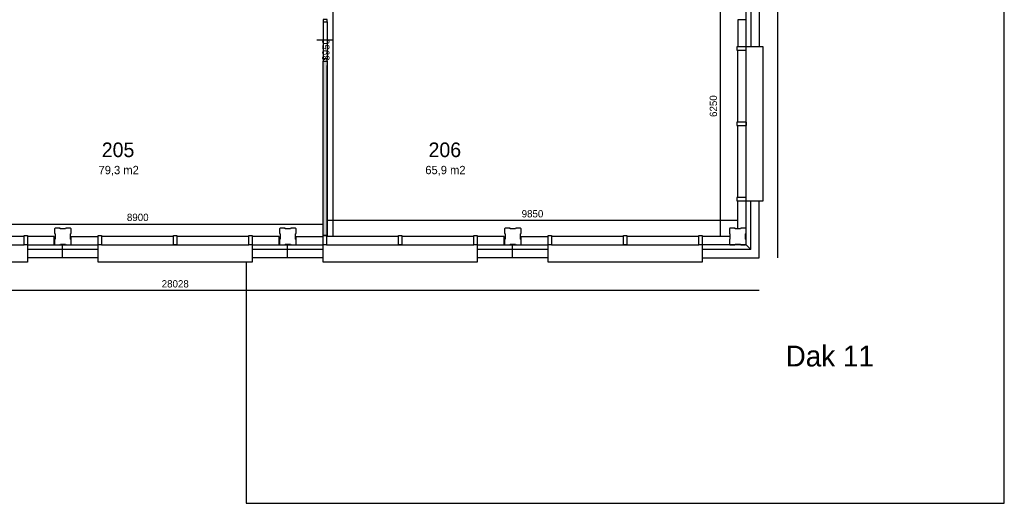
# Model space of a CAD drawing. Extents: x 393774 to 561444, y -100020 to -6220.
# Tile 22 of 47: x 537810 to 561444, y -94620 to -83023. Entities that reach past the tile are written whole.
import ezdxf

# ---------------------------------------------------------------- set-up
doc = ezdxf.new("R2010")
doc.units = 0
doc.header["$MEASUREMENT"] = 0
doc.header["$PDMODE"] = 35
doc.header["$PDSIZE"] = -0.5
doc.layers.get('0').update_dxf_attribs({"linetype": 'CONTINUOUS'})
doc.layers.get('DEFPOINTS').update_dxf_attribs({"linetype": 'CONTINUOUS'})
for name, color, linetype in [('AA$1A---_ARCEER', 252, 'CONTINUOUS'), ('AL21----_BUITENWAND', 252, 'CONTINUOUS'), ('AL22----_BINNENWAND', 252, 'CONTINUOUS'), ('AL31----_BUITENKOZIJN', 252, 'CONTINUOUS'), ('AL32----_BINNENKOZIJN', 252, 'CONTINUOUS'), ('AM$1A---_MAATVOERING', 252, 'CONTINUOUS'), ('AT$1A---_TEKST', 252, 'CONTINUOUS'), ('Betonpalen', 252, 'CONTINUOUS'), ('LAYER01', 252, 'CONTINUOUS'), ('M2', 252, 'CONTINUOUS')]:
    doc.layers.add(name, color=color, linetype=linetype)
doc.styles.add('B-01', font='b-gbp')
doc.dimstyles.new('BBA_STAND', dxfattribs={"dimtxt": 175, "dimasz": 1, "dimexe": 1, "dimexo": 0.001, "dimgap": 75, "dimtad": 1, "dimdec": 0, "dimzin": 0, "dimdsep": 46, "dimtxsty": 'B-01', "dimblk": 'NONE', "dimblk1": 'NONE', "dimblk2": 'PIJL1', "dimcen": 1, "dimse1": 1, "dimse2": 1, "dimclrd": 256, "dimclre": 1, "dimclrt": 256, "dimadec": 0, "dimazin": 0, "dimtfac": 1, "dimtdec": 0, "dimtmove": 0, "dimatfit": 0, "dimldrblk": 'PIJL1', "dimfxl": 1, "dimtolj": 1, "dimtzin": 0, "dimarcsym": 0})

# ---------------------------------------------------------------- blocks, each defined once
blk = doc.blocks.new('*D113')
at = {"layer": 'AM$1A---_MAATVOERING', "lineweight": -2, "transparency": 16777216}
blk.add_line((536194, -87926), (545094, -87926), dxfattribs=at)
at = {"layer": 'DEFPOINTS', "color": 0, "transparency": 16777216}
for p in [(536194, -87060), (545094, -87060), (545094, -87926)]:
    blk.add_point(p, dxfattribs=at)
at = {"layer": 'AM$1A---_MAATVOERING', "transparency": 16777216, "insert": (540644, -87764), "char_height": 175, "attachment_point": 5, "style": 'B-01'}
blk.add_mtext('\\A1;8900', dxfattribs=at)
blk = doc.blocks.new('_None')
blk = doc.blocks.new('PIJL1')
at = {"color": 1, "linetype": 'ByBlock'}
blk.add_line((0, 83), (0, -83), dxfattribs=at)
blk.add_solid([(-100, 17), (-100, -17), (0, 0)], dxfattribs=at)
blk = doc.blocks.new('*D114')
at = {"layer": 'AM$1A---_MAATVOERING', "lineweight": -2, "transparency": 16777216}
blk.add_line((554625, -81970), (554625, -88220), dxfattribs=at)
at = {"layer": 'DEFPOINTS', "color": 0, "transparency": 16777216}
for p in [(547277, -81970), (549127, -88220), (554625, -88220)]:
    blk.add_point(p, dxfattribs=at)
at = {"layer": 'AM$1A---_MAATVOERING', "transparency": 16777216, "insert": (554462, -85095), "char_height": 175, "attachment_point": 5, "rotation": 90, "style": 'B-01'}
blk.add_mtext('\\A1;6250', dxfattribs=at)
blk = doc.blocks.new('*D119')
at = {"layer": 'AM$1A---_MAATVOERING', "lineweight": -2, "transparency": 16777216}
blk.add_line((555044, -87840), (545194, -87840), dxfattribs=at)
at = {"layer": 'DEFPOINTS', "color": 0, "transparency": 16777216}
for p in [(545194, -87703), (545194, -87840), (555044, -87703)]:
    blk.add_point(p, dxfattribs=at)
at = {"layer": 'AM$1A---_MAATVOERING', "transparency": 16777216, "insert": (550119, -87678), "char_height": 175, "attachment_point": 5, "style": 'B-01'}
blk.add_mtext('\\A1;9850', dxfattribs=at)
blk = doc.blocks.new('*D121')
at = {"layer": 'AM$1A---_MAATVOERING', "lineweight": -2, "transparency": 16777216}
blk.add_line((545323, -79270), (545323, -88220), dxfattribs=at)
at = {"layer": 'DEFPOINTS', "color": 0, "transparency": 16777216}
for p in [(545325, -79270), (545323, -88220), (549058, -88220)]:
    blk.add_point(p, dxfattribs=at)
at = {"layer": 'AM$1A---_MAATVOERING', "transparency": 16777216, "insert": (545160, -83745), "char_height": 175, "attachment_point": 5, "rotation": 90, "style": 'B-01'}
blk.add_mtext('\\A1;8950', dxfattribs=at)
blk = doc.blocks.new('*D149')
at = {"layer": 'AM$1A---_MAATVOERING', "lineweight": -2, "transparency": 16777216}
blk.add_line((556004, -55306), (556004, -88734), dxfattribs=at)
at = {"layer": 'DEFPOINTS', "color": 0, "transparency": 16777216}
for p in [(555558, -55306), (555558, -88734), (556004, -88734)]:
    blk.add_point(p, dxfattribs=at)
at = {"layer": 'AM$1A---_MAATVOERING', "transparency": 16777216, "insert": (555842, -72020), "char_height": 175, "attachment_point": 5, "rotation": 90, "style": 'B-01'}
blk.add_mtext('\\A1;33428', dxfattribs=at)
blk = doc.blocks.new('*D150')
at = {"layer": 'AM$1A---_MAATVOERING', "lineweight": -2, "transparency": 16777216}
blk.add_line((555558, -89520), (527530, -89520), dxfattribs=at)
at = {"layer": 'DEFPOINTS', "color": 0, "transparency": 16777216}
for p in [(527530, -88734), (555558, -88734), (527530, -89520)]:
    blk.add_point(p, dxfattribs=at)
at = {"layer": 'AM$1A---_MAATVOERING', "transparency": 16777216, "insert": (541544, -89358), "char_height": 175, "attachment_point": 5, "style": 'B-01'}
blk.add_mtext('\\A1;28028', dxfattribs=at)

msp = doc.modelspace()

# ---------------------------------------------------------------- hatches: boundary and pattern name
at = {"layer": 'AA$1A---_ARCEER'}
msp.add_hatch(color=256, dxfattribs=at).paths.add_polyline_path([(545174.3, -88200.1), (545194.3, -88200.1), (545194.3, -84120.1), (545194.3, -84020.1), (545094.3, -84020.1), (545094.3, -88200.1)])

# ---------------------------------------------------------------- linework, layer by layer
at = {"layer": 'AL21----_BUITENWAND'}
for p, q in [((555244.3, -83670.1), (555244.3, -81970.1)), ((555358.3, -81970.1), (555358.3, -83670.1)), ((555558.3, -81970.1), (555558.3, -83670.1)), ((555244.3, -83025.8), (555044.3, -83025.8)), ((555044.3, -83025.8), (555044.3, -83670.1)), ((555044.3, -88035.1), (555044.3, -87370.1)), ((555244.3, -88420), (555244.3, -87370.1)), ((555358.3, -88534), (555358.3, -87370.1)), ((555558.3, -88734.1), (555558.3, -87370.1)), ((538638.5, -88220.1), (537994.3, -88220.1)), ((538638.5, -88420.1), (538638.5, -88220.1)), ((539044.3, -88420.1), (539044.3, -88220.1)), ((539044.3, -88220.1), (539694.3, -88220.1)), ((544038.5, -88220.1), (543394.3, -88220.1)), ((544038.5, -88420.1), (544038.5, -88220.1)), ((544444.3, -88420.1), (544444.3, -88220.1)), ((544444.3, -88220.1), (545094.3, -88220.1)), ((549438.5, -88220.1), (548794.3, -88220.1)), ((549438.5, -88420.1), (549438.5, -88220.1)), ((549844.3, -88420.1), (549844.3, -88220.1)), ((549844.3, -88220.1), (550494.3, -88220.1)), ((554859.2, -88220.1), (554194.3, -88220.1)), ((537994.3, -88420.1), (539694.3, -88420.1)), ((539694.3, -88534.1), (537994.3, -88534.1)), ((538841.4, -88734.1), (538841.4, -88420.1)), ((543394.3, -88420.1), (545094.3, -88420.1)), ((545094.3, -88534.1), (543394.3, -88534.1)), ((544241.4, -88734.1), (544241.4, -88420.1)), ((548794.3, -88420.1), (550494.3, -88420.1)), ((550494.3, -88534.1), (548794.3, -88534.1)), ((549641.4, -88734.1), (549641.4, -88420.1)), ((555244.3, -88420), (554194.3, -88420)), ((555358.3, -88534), (554194.3, -88534)), ((555244.3, -88420), (555358.3, -88534)), ((539694.3, -88734.1), (537994.3, -88734.1)), ((545094.3, -88734.1), (543394.3, -88734.1)), ((550494.3, -88734.1), (548794.3, -88734.1)), ((554194.3, -88734.1), (555558.3, -88734.1))]:
    msp.add_line(p, q, dxfattribs=at)
msp.add_lwpolyline([(554859.2, -88220.1), (554194.3, -88220.1)], dxfattribs=at)
msp.add_lwpolyline([(554859.2, -88220.1), (554194.3, -88220.1)], dxfattribs=at)
at = {"layer": 'AL22----_BINNENWAND'}
msp.add_line((545194.3, -88200.1), (545094.3, -88200.1), dxfattribs=at)
for points in [[(543244.3, -88834.1), (543244.3, -94620.1), (561444.3, -94620.1), (561444.3, -71020.1), (555658.3, -71020.1)], [(561444.3, -94620.1), (561444.3, -71020.1)], [(545094.3, -88200.1), (545094.3, -84020.1)], [(545094.3, -84020.1), (545194.3, -84020.1)], [(545094.3, -88200.1), (545094.3, -84120.1)], [(545094.3, -88200.1), (545094.3, -84120.1)], [(545194.3, -84020.1), (545194.3, -88200.1)], [(545194.3, -88200.1), (545194.3, -84120.1)], [(545194.3, -88200.1), (545194.3, -84120.1)], [(543244.3, -88834.1), (543244.3, -94620.1)], [(543244.3, -94620.1), (561444.3, -94620.1)]]:
    msp.add_lwpolyline(points, dxfattribs=at)
at = {"layer": 'AL31----_BUITENKOZIJN'}
for points in [[(555244.3, -83750.1), (555244.3, -83670.1), (555024.3, -83670.1), (555024.3, -83750.1)], [(555244.3, -83750.1), (555244.3, -83670.1), (555024.3, -83670.1), (555024.3, -83750.1)], [(555244.3, -85560.1), (555244.3, -85480.1), (555024.3, -85480.1), (555024.3, -85560.1)], [(555244.3, -85560.1), (555244.3, -85480.1), (555024.3, -85480.1), (555024.3, -85560.1)], [(555244.3, -87370.1), (555244.3, -87290.1), (555024.3, -87290.1), (555024.3, -87370.1)], [(555244.3, -87370.1), (555244.3, -87290.1), (555024.3, -87290.1), (555024.3, -87370.1)], [(537994.3, -88420.1), (537914.3, -88420.1), (537914.3, -88200.1), (537994.3, -88200.1)], [(537994.3, -88420.1), (537914.3, -88420.1), (537914.3, -88200.1), (537994.3, -88200.1)], [(539774.3, -88420.1), (539694.3, -88420.1), (539694.3, -88200.1), (539774.3, -88200.1)], [(539774.3, -88420.1), (539694.3, -88420.1), (539694.3, -88200.1), (539774.3, -88200.1)], [(541584.3, -88420.1), (541504.3, -88420.1), (541504.3, -88200.1), (541584.3, -88200.1)], [(541584.3, -88420.1), (541504.3, -88420.1), (541504.3, -88200.1), (541584.3, -88200.1)], [(543394.3, -88420.1), (543314.3, -88420.1), (543314.3, -88200.1), (543394.3, -88200.1)], [(543394.3, -88420.1), (543314.3, -88420.1), (543314.3, -88200.1), (543394.3, -88200.1)], [(545174.3, -88420.1), (545094.3, -88420.1), (545094.3, -88200.1), (545174.3, -88200.1)], [(546984.3, -88420.1), (546904.3, -88420.1), (546904.3, -88200.1), (546984.3, -88200.1)], [(546984.3, -88420.1), (546904.3, -88420.1), (546904.3, -88200.1), (546984.3, -88200.1)], [(548794.3, -88420.1), (548714.3, -88420.1), (548714.3, -88200.1), (548794.3, -88200.1)], [(548794.3, -88420.1), (548714.3, -88420.1), (548714.3, -88200.1), (548794.3, -88200.1)], [(550574.3, -88420.1), (550494.3, -88420.1), (550494.3, -88200.1), (550574.3, -88200.1)], [(550574.3, -88420.1), (550494.3, -88420.1), (550494.3, -88200.1), (550574.3, -88200.1)], [(552384.3, -88420.1), (552304.3, -88420.1), (552304.3, -88200.1), (552384.3, -88200.1)], [(552384.3, -88420.1), (552304.3, -88420.1), (552304.3, -88200.1), (552384.3, -88200.1)], [(554194.3, -88420.1), (554114.3, -88420.1), (554114.3, -88200.1), (554194.3, -88200.1)], [(554194.3, -88420.1), (554114.3, -88420.1), (554114.3, -88200.1), (554194.3, -88200.1)]]:
    msp.add_lwpolyline(points, close=True, dxfattribs=at)
for points in [[(555044.3, -85480.1), (555044.3, -83750.1)], [(555044.3, -85480.1), (555044.3, -83750.1)], [(555244.3, -87370.1), (555658.3, -87370.1), (555658.3, -83670.1), (555558.3, -83670.1)], [(555658.3, -83670.1), (555244.3, -83670.1)], [(555244.3, -87290.1), (555244.3, -83750.1)], [(555358.3, -87370.1), (555658.3, -87370.1), (555658.3, -83670.1), (555558.3, -83670.1)], [(555244.3, -85480.1), (555244.3, -85560.1)], [(555244.3, -85480.1), (555244.3, -85560.1)], [(555044.3, -87290.1), (555044.3, -85560.1)], [(555044.3, -87290.1), (555044.3, -85560.1)], [(537914.3, -88220.1), (536184.3, -88220.1)], [(537914.3, -88220.1), (536184.3, -88220.1)], [(541504.3, -88220.1), (539774.3, -88220.1)], [(541504.3, -88220.1), (539774.3, -88220.1)], [(543314.3, -88220.1), (541584.3, -88220.1)], [(543314.3, -88220.1), (541584.3, -88220.1)], [(546904.3, -88220.1), (545174.3, -88220.1)], [(546904.3, -88220.1), (545174.3, -88220.1)], [(548714.3, -88220.1), (546984.3, -88220.1)], [(548714.3, -88220.1), (546984.3, -88220.1)], [(552304.3, -88220.1), (550574.3, -88220.1)], [(552304.3, -88220.1), (550574.3, -88220.1)], [(554114.3, -88220.1), (552384.3, -88220.1)], [(554114.3, -88220.1), (552384.3, -88220.1)], [(537994.3, -88420.1), (537994.3, -88834.1), (534294.3, -88834.1), (534294.3, -88734.1)], [(537994.3, -88534.1), (537994.3, -88834.1), (534294.3, -88834.1), (534294.3, -88734.1)], [(534374.3, -88420.1), (537914.3, -88420.1)], [(543394.3, -88420.1), (543394.3, -88834.1), (539694.3, -88834.1), (539694.3, -88734.1)], [(539694.3, -88834.1), (539694.3, -88420.1)], [(543394.3, -88534.1), (543394.3, -88834.1), (539694.3, -88834.1), (539694.3, -88734.1)], [(539774.3, -88420), (543314.3, -88420)], [(541504.3, -88420.1), (541584.3, -88420.1)], [(541504.3, -88420.1), (541584.3, -88420.1)], [(548794.3, -88420.1), (548794.3, -88834.1), (545094.3, -88834.1), (545094.3, -88734.1)], [(545094.3, -88834.1), (545094.3, -88420.1)], [(548794.3, -88534.1), (548794.3, -88834.1), (545094.3, -88834.1), (545094.3, -88734.1)], [(545174.3, -88420.1), (548714.3, -88420.1)], [(546904.3, -88420.1), (546984.3, -88420.1)], [(546904.3, -88420.1), (546984.3, -88420.1)], [(554194.3, -88534.1), (554194.3, -88834.1), (550494.3, -88834.1), (550494.3, -88420.1)], [(554194.3, -88420.1), (554194.3, -88834.1), (550494.3, -88834.1), (550494.3, -88734.1)], [(550574.3, -88420.1), (554114.3, -88420.1)], [(552304.3, -88420.1), (552384.3, -88420.1)], [(552304.3, -88420.1), (552384.3, -88420.1)]]:
    msp.add_lwpolyline(points, dxfattribs=at)
at = {"layer": 'AL32----_BINNENKOZIJN'}
for points in [[(545194.3, -83074.8), (545194.3, -83015.1), (545094.5, -83015.1), (545094.5, -83074.8)], [(545194.3, -84019.1), (545194.3, -83959.3), (545094.5, -83959.3), (545094.5, -84019.1)]]:
    msp.add_lwpolyline(points, close=True, dxfattribs=at)
for points in [[(545094.5, -83074.8), (545094.5, -83959.3)], [(545194.3, -83074.8), (545194.3, -83959.3)], [(545344.4, -83517.1), (545144.4, -83517.1), (544944.4, -83517.1)]]:
    msp.add_lwpolyline(points, dxfattribs=at)
at = {"layer": 'Betonpalen'}
for p, q in [((538659.4, -88020.1), (538644.4, -88035.1)), ((538659.4, -88020.1), (538644.4, -88035.1)), ((538644.4, -88035.1), (538644.4, -88150.1)), ((538644.4, -88035.1), (538644.4, -88150.1)), ((538644.4, -88150.1), (538659.4, -88158.1)), ((538644.4, -88150.1), (538659.4, -88158.1)), ((538780.4, -88020.1), (538659.4, -88020.1)), ((538780.4, -88020.1), (538659.4, -88020.1)), ((538785.4, -88035.1), (538780.4, -88020.1)), ((538785.4, -88035.1), (538780.4, -88020.1)), ((538910.4, -88035.1), (538785.4, -88035.1)), ((538910.4, -88035.1), (538785.4, -88035.1)), ((538918.4, -88020.1), (538910.4, -88035.1)), ((538918.4, -88020.1), (538910.4, -88035.1)), ((539029.4, -88020.1), (538918.4, -88020.1)), ((539029.4, -88020.1), (538918.4, -88020.1)), ((539044.4, -88035.1), (539029.4, -88020.1)), ((539044.4, -88035.1), (539029.4, -88020.1)), ((539029.4, -88157.1), (539044.4, -88152.1)), ((539029.4, -88157.1), (539044.4, -88152.1)), ((539044.4, -88152.1), (539044.4, -88035.1)), ((539044.4, -88152.1), (539044.4, -88035.1)), ((544059.4, -88020.1), (544044.4, -88035.1)), ((544059.4, -88020.1), (544044.4, -88035.1)), ((544044.4, -88035.1), (544044.4, -88150.1)), ((544044.4, -88035.1), (544044.4, -88150.1)), ((544044.4, -88150.1), (544059.4, -88158.1)), ((544044.4, -88150.1), (544059.4, -88158.1)), ((544180.4, -88020.1), (544059.4, -88020.1)), ((544180.4, -88020.1), (544059.4, -88020.1)), ((544185.4, -88035.1), (544180.4, -88020.1)), ((544185.4, -88035.1), (544180.4, -88020.1)), ((544310.4, -88035.1), (544185.4, -88035.1)), ((544310.4, -88035.1), (544185.4, -88035.1)), ((544318.4, -88020.1), (544310.4, -88035.1)), ((544318.4, -88020.1), (544310.4, -88035.1)), ((544429.4, -88020.1), (544318.4, -88020.1)), ((544429.4, -88020.1), (544318.4, -88020.1)), ((544444.4, -88035.1), (544429.4, -88020.1)), ((544444.4, -88035.1), (544429.4, -88020.1)), ((544429.4, -88157.1), (544444.4, -88152.1)), ((544429.4, -88157.1), (544444.4, -88152.1)), ((544444.4, -88152.1), (544444.4, -88035.1)), ((544444.4, -88152.1), (544444.4, -88035.1)), ((549459.4, -88020.1), (549444.4, -88035.1)), ((549459.4, -88020.1), (549444.4, -88035.1)), ((549444.4, -88035.1), (549444.4, -88150.1)), ((549444.4, -88035.1), (549444.4, -88150.1)), ((549444.4, -88150.1), (549459.4, -88158.1)), ((549444.4, -88150.1), (549459.4, -88158.1)), ((549580.4, -88020.1), (549459.4, -88020.1)), ((549580.4, -88020.1), (549459.4, -88020.1)), ((549585.4, -88035.1), (549580.4, -88020.1)), ((549585.4, -88035.1), (549580.4, -88020.1)), ((549710.4, -88035.1), (549585.4, -88035.1)), ((549710.4, -88035.1), (549585.4, -88035.1)), ((549718.4, -88020.1), (549710.4, -88035.1)), ((549718.4, -88020.1), (549710.4, -88035.1)), ((549829.4, -88020.1), (549718.4, -88020.1)), ((549829.4, -88020.1), (549718.4, -88020.1)), ((549844.4, -88035.1), (549829.4, -88020.1)), ((549844.4, -88035.1), (549829.4, -88020.1)), ((549829.4, -88157.1), (549844.4, -88152.1)), ((549829.4, -88157.1), (549844.4, -88152.1)), ((549844.4, -88152.1), (549844.4, -88035.1)), ((549844.4, -88152.1), (549844.4, -88035.1)), ((554859.4, -88020.1), (554844.4, -88035.1)), ((554859.4, -88020.1), (554844.4, -88035.1)), ((554844.4, -88035.1), (554844.4, -88150.1)), ((554844.4, -88035.1), (554844.4, -88150.1)), ((554844.4, -88150.1), (554859.4, -88158.1)), ((554844.4, -88150.1), (554859.4, -88158.1)), ((554980.4, -88020.1), (554859.4, -88020.1)), ((554980.4, -88020.1), (554859.4, -88020.1)), ((554985.4, -88035.1), (554980.4, -88020.1)), ((554985.4, -88035.1), (554980.4, -88020.1)), ((555110.4, -88035.1), (554985.4, -88035.1)), ((555110.4, -88035.1), (554985.4, -88035.1)), ((555118.4, -88020.1), (555110.4, -88035.1)), ((555118.4, -88020.1), (555110.4, -88035.1)), ((555229.4, -88020.1), (555118.4, -88020.1)), ((555229.4, -88020.1), (555118.4, -88020.1)), ((555244.4, -88035.1), (555229.4, -88020.1)), ((555244.4, -88035.1), (555229.4, -88020.1)), ((555229.4, -88157.1), (555244.4, -88152.1)), ((555229.4, -88157.1), (555244.4, -88152.1)), ((555244.4, -88152.1), (555244.4, -88035.1)), ((555244.4, -88152.1), (555244.4, -88035.1)), ((538659.4, -88283.1), (538644.4, -88288.1)), ((538659.4, -88283.1), (538644.4, -88288.1)), ((538644.4, -88288.1), (538644.4, -88405.1)), ((538644.4, -88288.1), (538644.4, -88405.1)), ((538659.4, -88158.1), (538659.4, -88283.1)), ((538659.4, -88158.1), (538659.4, -88283.1)), ((539029.4, -88282.1), (539029.4, -88157.1)), ((539029.4, -88282.1), (539029.4, -88157.1)), ((539044.4, -88290.1), (539029.4, -88282.1)), ((539044.4, -88290.1), (539029.4, -88282.1)), ((539044.4, -88405.1), (539044.4, -88290.1)), ((539044.4, -88405.1), (539044.4, -88290.1)), ((544059.4, -88283.1), (544044.4, -88288.1)), ((544059.4, -88283.1), (544044.4, -88288.1)), ((544044.4, -88288.1), (544044.4, -88405.1)), ((544044.4, -88288.1), (544044.4, -88405.1)), ((544059.4, -88158.1), (544059.4, -88283.1)), ((544059.4, -88158.1), (544059.4, -88283.1)), ((544429.4, -88282.1), (544429.4, -88157.1)), ((544429.4, -88282.1), (544429.4, -88157.1)), ((544444.4, -88290.1), (544429.4, -88282.1)), ((544444.4, -88290.1), (544429.4, -88282.1)), ((544444.4, -88405.1), (544444.4, -88290.1)), ((544444.4, -88405.1), (544444.4, -88290.1)), ((549459.4, -88283.1), (549444.4, -88288.1)), ((549459.4, -88283.1), (549444.4, -88288.1)), ((549444.4, -88288.1), (549444.4, -88405.1)), ((549444.4, -88288.1), (549444.4, -88405.1)), ((549459.4, -88158.1), (549459.4, -88283.1)), ((549459.4, -88158.1), (549459.4, -88283.1)), ((549829.4, -88282.1), (549829.4, -88157.1)), ((549829.4, -88282.1), (549829.4, -88157.1)), ((549844.4, -88290.1), (549829.4, -88282.1)), ((549844.4, -88290.1), (549829.4, -88282.1)), ((549844.4, -88405.1), (549844.4, -88290.1)), ((549844.4, -88405.1), (549844.4, -88290.1)), ((554859.4, -88283.1), (554844.4, -88288.1)), ((554859.4, -88283.1), (554844.4, -88288.1)), ((554844.4, -88288.1), (554844.4, -88405.1)), ((554844.4, -88288.1), (554844.4, -88405.1)), ((554859.4, -88158.1), (554859.4, -88283.1)), ((554859.4, -88158.1), (554859.4, -88283.1)), ((555229.4, -88282.1), (555229.4, -88157.1)), ((555229.4, -88282.1), (555229.4, -88157.1)), ((555244.4, -88290.1), (555229.4, -88282.1)), ((555244.4, -88290.1), (555229.4, -88282.1)), ((555244.4, -88405.1), (555244.4, -88290.1)), ((555244.4, -88405.1), (555244.4, -88290.1)), ((538644.4, -88405.1), (538659.4, -88420.1)), ((538644.4, -88405.1), (538659.4, -88420.1)), ((538659.4, -88420.1), (538778.4, -88420.1)), ((538659.4, -88420.1), (538778.4, -88420.1)), ((538778.4, -88420.1), (538786.4, -88405.1)), ((538778.4, -88420.1), (538786.4, -88405.1)), ((538786.4, -88405.1), (538911.4, -88405.1)), ((538786.4, -88405.1), (538911.4, -88405.1)), ((538911.4, -88405.1), (538916.4, -88420.1)), ((538911.4, -88405.1), (538916.4, -88420.1)), ((538916.4, -88420.1), (539029.4, -88420.1)), ((538916.4, -88420.1), (539029.4, -88420.1)), ((539029.4, -88420.1), (539044.4, -88405.1)), ((539029.4, -88420.1), (539044.4, -88405.1)), ((544044.4, -88405.1), (544059.4, -88420.1)), ((544044.4, -88405.1), (544059.4, -88420.1)), ((544059.4, -88420.1), (544178.4, -88420.1)), ((544059.4, -88420.1), (544178.4, -88420.1)), ((544178.4, -88420.1), (544186.4, -88405.1)), ((544178.4, -88420.1), (544186.4, -88405.1)), ((544186.4, -88405.1), (544311.4, -88405.1)), ((544186.4, -88405.1), (544311.4, -88405.1)), ((544311.4, -88405.1), (544316.4, -88420.1)), ((544311.4, -88405.1), (544316.4, -88420.1)), ((544316.4, -88420.1), (544429.4, -88420.1)), ((544316.4, -88420.1), (544429.4, -88420.1)), ((544429.4, -88420.1), (544444.4, -88405.1)), ((544429.4, -88420.1), (544444.4, -88405.1)), ((549444.4, -88405.1), (549459.4, -88420.1)), ((549444.4, -88405.1), (549459.4, -88420.1)), ((549459.4, -88420.1), (549578.4, -88420.1)), ((549459.4, -88420.1), (549578.4, -88420.1)), ((549578.4, -88420.1), (549586.4, -88405.1)), ((549578.4, -88420.1), (549586.4, -88405.1)), ((549586.4, -88405.1), (549711.4, -88405.1)), ((549586.4, -88405.1), (549711.4, -88405.1)), ((549711.4, -88405.1), (549716.4, -88420.1)), ((549711.4, -88405.1), (549716.4, -88420.1)), ((549716.4, -88420.1), (549829.4, -88420.1)), ((549716.4, -88420.1), (549829.4, -88420.1)), ((549829.4, -88420.1), (549844.4, -88405.1)), ((549829.4, -88420.1), (549844.4, -88405.1)), ((554844.4, -88405.1), (554859.4, -88420.1)), ((554844.4, -88405.1), (554859.4, -88420.1)), ((554859.4, -88420.1), (554978.4, -88420.1)), ((554859.4, -88420.1), (554978.4, -88420.1)), ((554978.4, -88420.1), (554986.4, -88405.1)), ((554978.4, -88420.1), (554986.4, -88405.1)), ((554986.4, -88405.1), (555111.4, -88405.1)), ((554986.4, -88405.1), (555111.4, -88405.1)), ((555111.4, -88405.1), (555116.4, -88420.1)), ((555111.4, -88405.1), (555116.4, -88420.1)), ((555116.4, -88420.1), (555229.4, -88420.1)), ((555116.4, -88420.1), (555229.4, -88420.1)), ((555229.4, -88420.1), (555244.4, -88405.1)), ((555229.4, -88420.1), (555244.4, -88405.1))]:
    msp.add_line(p, q, dxfattribs=at)

# ---------------------------------------------------------------- texts
at = {"layer": 'AT$1A---_TEKST', "style": 'B-01'}
msp.add_text('Dak 11', height=500, rotation=0, dxfattribs=at).set_placement((556195.2, -91338.5))
at = {"layer": 'LAYER01', "style": 'B-01'}
for s, height, p in [('205', 350, (539781.3, -86318.1)), ('206', 350, (547624.3, -86318.1)), ('Dak 11', 500, (556195.2, -91338.5))]:
    msp.add_text(s, height=height, rotation=0, dxfattribs=at).set_placement(p)
at = {"layer": 'M2', "char_height": 200, "width": 1805, "attachment_point": 1, "style": 'B-01'}
for s, insert in [('79,3 m2', (539703.3, -86528.1)), ('65,9 m2', (547546.3, -86528.1))]:
    msp.add_mtext(s, dxfattribs=dict(at, insert=insert))

# ---------------------------------------------------------------- dimensions: what is measured, and where the dimension line sits
at = {"layer": 'AM$1A---_MAATVOERING'}
for base, p1, p2, picture, middle in [((556004.2, -88734.1), (555558.3, -55306.2), (555558.3, -88734.1), '*D149', (555841.7, -72020.1)), ((545322.7, -88220.1), (545325.1, -79270.1), (549057.6, -88220.1), '*D121', (545160.2, -83745.1)), ((554624.9, -88220.1), (547276.9, -81970.1), (549126.8, -88220.1), '*D114', (554462.4, -85095.1))]:
    dim = msp.add_linear_dim(base=base, p1=p1, p2=p2, angle=270, dimstyle='BBA_STAND', dxfattribs=at)
    dim.commit()
    dim.dimension.update_dxf_attribs({"geometry": picture, "text_midpoint": middle})
for base, p1, p2, picture, middle in [((545094.3, -87926.1), (536194.3, -87060.1), (545094.3, -87060.1), '*D113', (540644.3, -87763.6)), ((545194.3, -87840.1), (555044.3, -87702.6), (545194.3, -87702.6), '*D119', (550119.3, -87677.6)), ((527530.3, -89520.2), (555558.2, -88734.1), (527530.3, -88734.1), '*D150', (541544.2, -89357.7))]:
    dim = msp.add_linear_dim(base=base, p1=p1, p2=p2, dimstyle='BBA_STAND', dxfattribs=at)
    dim.commit()
    dim.dimension.update_dxf_attribs({"geometry": picture, "text_midpoint": middle})

doc.saveas('drawing.dxf')
